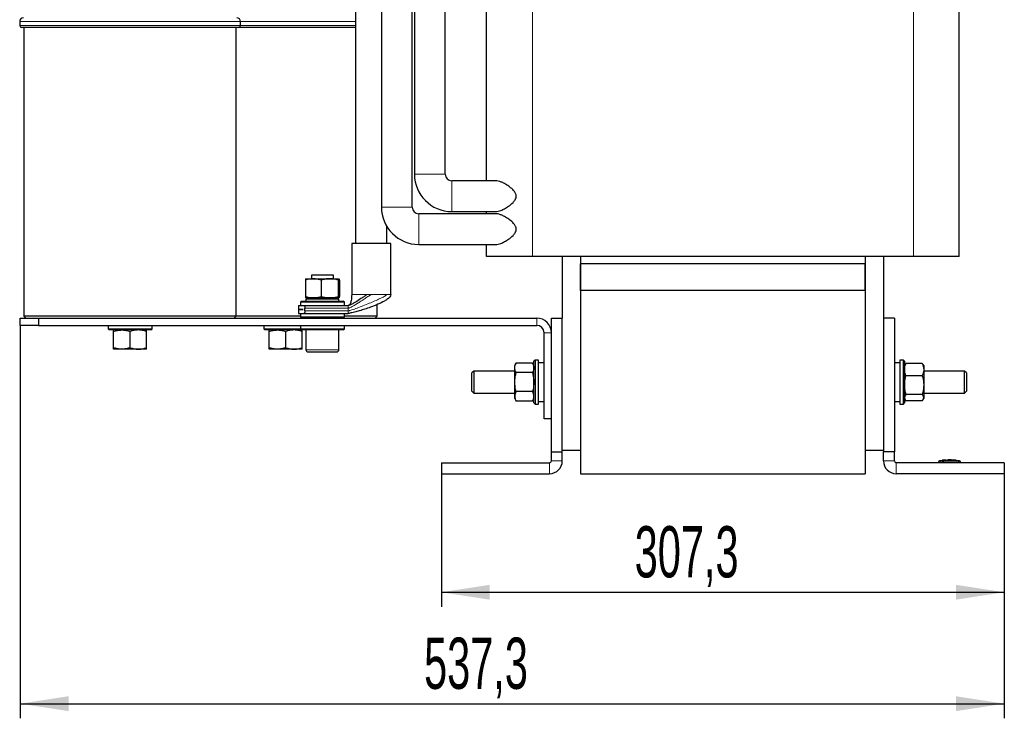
# Model space of a CAD drawing. Header units: millimetres. Extents: x 5 to 418, y 2 to 292.
# Tile 38 of 40: x 197 to 264, y 159 to 207. Entities that reach past the tile are written whole.
import ezdxf

# ---------------------------------------------------------------- set-up
doc = ezdxf.new("R2010")
doc.units = ezdxf.units.MM
doc.layers.add('SLD-0', color=7, linetype='Continuous')
doc.styles.add('SLDTEXTSTYLE0', font='TXT', dxfattribs={"width": 0.605})
doc.dimstyles.new('SLDDIMSTYLE0', dxfattribs={"dimtxt": 3.5, "dimasz": 3.302, "dimexe": 0, "dimexo": 0.0625, "dimgap": 0.875, "dimtad": 1, "dimlfac": 8, "dimrnd": 1e-09, "dimzin": 12, "dimdsep": 46, "dimtxsty": 'SLDTEXTSTYLE0', "dimsah": 1, "dimcen": 0.09, "dimadec": 0, "dimazin": 3, "dimtfac": 1, "dimtofl": 0, "dimtmove": 0, "dimatfit": 3, "dimfxl": 1, "dimfrac": 2, "dimtolj": 1, "dimtzin": 12, "dimarcsym": 0})

# ---------------------------------------------------------------- blocks, each defined once
blk = doc.blocks.new('_D_3')
at = {"layer": 'SLD-0', "color": 7}
for p, q in [((225.917, 175.58), (225.917, 166.483)), ((264.33, 175.58), (264.33, 166.483)), ((225.917, 167.483), (264.33, 167.483))]:
    blk.add_line(p, q, dxfattribs=at)
for points in [[(225.917, 167.483), (229.219, 166.975), (229.219, 167.991)], [(264.33, 167.483), (261.028, 167.991), (261.028, 166.975)]]:
    blk.add_solid(points, dxfattribs=at)
at = {"layer": 'SLD-0', "color": 7, "insert": (239.108, 171.995), "char_height": 3.5, "attachment_point": 1, "style": 'SLDTEXTSTYLE0'}
blk.add_mtext('307,3', dxfattribs=at)
blk = doc.blocks.new('_D_4')
at = {"layer": 'SLD-0', "color": 7}
for p, q in [((197.167, 185.705), (197.167, 158.874)), ((264.33, 175.58), (264.33, 158.874)), ((197.167, 159.874), (264.33, 159.874))]:
    blk.add_line(p, q, dxfattribs=at)
for points in [[(197.167, 159.874), (200.469, 159.366), (200.469, 160.382)], [(264.33, 159.874), (261.028, 160.382), (261.028, 159.366)]]:
    blk.add_solid(points, dxfattribs=at)
at = {"layer": 'SLD-0', "color": 7, "insert": (224.733, 164.386), "char_height": 3.5, "attachment_point": 1, "style": 'SLDTEXTSTYLE0'}
blk.add_mtext('537,3', dxfattribs=at)

msp = doc.modelspace()

# ---------------------------------------------------------------- linework, layer by layer
at = {"color": 7, "linetype": 'Continuous', "lineweight": 25}
for p, q in [((221.8236, 238.5296), (221.8236, 193.7796)), ((223.9236, 193.7796), (223.9236, 238.5296)), ((224.0736, 238.5296), (224.0736, 196.0296)), ((226.1736, 196.0296), (226.1736, 238.5296)), ((220.0611, 231.8985), (220.0611, 191.3046)), ((228.9986, 195.5796), (228.9986, 227.9046)), ((261.2486, 190.4046), (261.2486, 227.9046)), ((197.1361, 206.4546), (197.1361, 206.1796)), ((212.1986, 206.1796), (212.1986, 206.4546)), ((212.0736, 206.0546), (197.2611, 206.0546)), ((197.4174, 206.0546), (197.4174, 186.3296)), ((211.9174, 186.3296), (211.9174, 206.0546)), ((220.0611, 206.0546), (212.0736, 206.0546)), ((229.6321, 195.5796), (226.6236, 195.5796)), ((229.6321, 193.3296), (224.3736, 193.3296)), ((226.6236, 193.4796), (229.6245, 193.4796)), ((228.9986, 193.3296), (228.9986, 193.4796)), ((222.1861, 191.3046), (222.1861, 192.4691)), ((219.7924, 191.3046), (219.7924, 187.8046)), ((222.4549, 191.3046), (219.7924, 191.3046)), ((222.4549, 187.8046), (222.4549, 191.3046)), ((224.3736, 191.2296), (229.6245, 191.2296)), ((228.9986, 190.4046), (228.9986, 191.2296)), ((232.1236, 190.4046), (228.9986, 190.4046)), ((258.1236, 190.4046), (232.1236, 190.4046)), ((234.1674, 190.4046), (234.1674, 186.2046)), ((235.4174, 190.4046), (235.4174, 177.1546)), ((235.4174, 190.4046), (235.4174, 189.9046)), ((254.8299, 190.4046), (254.8299, 177.1546)), ((254.8299, 190.4046), (254.8299, 189.9046)), ((256.0799, 190.4046), (256.0799, 186.2046)), ((261.2486, 190.4046), (258.1236, 190.4046)), ((235.4174, 188.0796), (235.4174, 189.9046)), ((254.8299, 189.9046), (235.4174, 189.9046)), ((254.8299, 188.0796), (254.8299, 189.9046)), ((216.6691, 188.8921), (217.1771, 188.8921)), ((217.0424, 189.1421), (217.0424, 188.8921)), ((218.5424, 189.1421), (217.0424, 189.1421)), ((217.1771, 188.8921), (218.3003, 188.8921)), ((218.3003, 188.8921), (218.9157, 188.8921)), ((218.5424, 188.8921), (218.5424, 189.1421)), ((216.6333, 188.7916), (216.6333, 187.6801)), ((217.7208, 188.7916), (217.7208, 187.6801)), ((218.8799, 188.7916), (218.8799, 187.6801)), ((218.9514, 188.7916), (218.9514, 187.6801)), ((216.9799, 187.5796), (216.6674, 187.5046)), ((216.6674, 187.5046), (216.6674, 187.3671)), ((218.9174, 187.5046), (216.6674, 187.5046)), ((217.1771, 187.5796), (216.6691, 187.5796)), ((218.3003, 187.5796), (217.1771, 187.5796)), ((218.9157, 187.5796), (218.3003, 187.5796)), ((218.9174, 187.5046), (218.6049, 187.5796)), ((218.9174, 187.3671), (218.9174, 187.5046)), ((254.8299, 188.0796), (235.4174, 188.0796)), ((235.4174, 188.0796), (235.4174, 175.5796)), ((254.8299, 188.0796), (254.8299, 175.5796)), ((216.1674, 187.0546), (216.1674, 186.7865)), ((216.1674, 187.0546), (216.5251, 187.0546)), ((216.3705, 187.3671), (216.2924, 187.289)), ((216.2924, 187.289), (216.2924, 187.0546)), ((219.2924, 187.289), (216.2924, 187.289)), ((216.3705, 187.3671), (219.2142, 187.3671)), ((216.5251, 187.0546), (219.5424, 187.0546)), ((216.6058, 186.6963), (216.6058, 186.8754)), ((219.2924, 187.289), (219.2142, 187.3671)), ((219.2924, 187.0546), (219.2924, 187.289)), ((221.5424, 186.3296), (221.5424, 187.1213)), ((197.1674, 185.7046), (197.1674, 186.2046)), ((197.1674, 186.2046), (198.4174, 186.2046)), ((197.4174, 186.3296), (197.5424, 186.2046)), ((211.9174, 186.3296), (197.4174, 186.3296)), ((198.4174, 186.2046), (198.4174, 185.7046)), ((198.4174, 186.2046), (232.4174, 186.2046)), ((211.7924, 186.2046), (211.9174, 186.3296)), ((216.2924, 186.3296), (211.9174, 186.3296)), ((216.1674, 186.7865), (216.4882, 186.7865)), ((216.1674, 186.7852), (216.1674, 186.5171)), ((216.4882, 186.7852), (216.1674, 186.7852)), ((216.1674, 186.5171), (216.5251, 186.5171)), ((216.2924, 186.5171), (216.2924, 186.2827)), ((216.2924, 186.2827), (216.3705, 186.2046)), ((216.2924, 186.2827), (218.749, 186.2827)), ((216.4882, 186.7865), (216.4882, 186.7852)), ((216.5251, 186.5171), (219.5424, 186.5171)), ((218.749, 186.2827), (219.2924, 186.2827)), ((219.2142, 186.2046), (219.2924, 186.2827)), ((219.2924, 186.2827), (219.2924, 186.5171)), ((221.5424, 186.3296), (219.2924, 186.3296)), ((221.4174, 186.2046), (221.5424, 186.3296)), ((233.4174, 186.2046), (234.1674, 186.2046)), ((233.4174, 177.0796), (233.4174, 186.2046)), ((234.1674, 177.0796), (234.1674, 186.2046)), ((256.0799, 186.2046), (256.0799, 177.0796)), ((256.8299, 186.2046), (256.0799, 186.2046)), ((256.8299, 186.2046), (256.8299, 177.0796)), ((198.4174, 185.7046), (197.1674, 185.7046)), ((198.4174, 185.7046), (232.4174, 185.7046)), ((203.1674, 185.7046), (203.1674, 185.4702)), ((203.1674, 185.4702), (203.2455, 185.3921)), ((203.1674, 185.4702), (206.1674, 185.4702)), ((206.0892, 185.3921), (206.1674, 185.4702)), ((206.1674, 185.4702), (206.1674, 185.7046)), ((213.7924, 185.7046), (213.7924, 185.4702)), ((213.7924, 185.4702), (213.8705, 185.3921)), ((213.7924, 185.4702), (215.2924, 185.4702)), ((215.2924, 185.4702), (216.2924, 185.4702)), ((216.2924, 185.7046), (216.2924, 185.4702)), ((216.2924, 185.4702), (216.3705, 185.3921)), ((216.2924, 185.4702), (219.2924, 185.4702)), ((219.2142, 185.3921), (219.2924, 185.4702)), ((219.2924, 185.4702), (219.2924, 185.7046)), ((206.0892, 185.3921), (203.2455, 185.3921)), ((203.5424, 184.1801), (203.5424, 185.2916)), ((204.6674, 184.1801), (204.6674, 185.2916)), ((205.7924, 184.1801), (205.7924, 185.2916)), ((215.2924, 185.3921), (213.8705, 185.3921)), ((214.1674, 184.1801), (214.1674, 185.2916)), ((216.3705, 185.3921), (215.2924, 185.3921)), ((215.2924, 184.1801), (215.2924, 185.2916)), ((219.2142, 185.3921), (216.3705, 185.3921)), ((216.4174, 184.1801), (216.4174, 185.2916)), ((216.6674, 185.3921), (216.6674, 184.0421)), ((218.9174, 184.0421), (218.9174, 185.3921)), ((232.9174, 179.3296), (232.9174, 185.2046)), ((204.1049, 184.0796), (203.5424, 184.0796)), ((205.2299, 184.0796), (204.1049, 184.0796)), ((205.7924, 184.0796), (205.2299, 184.0796)), ((214.7299, 184.0796), (214.1674, 184.0796)), ((215.8549, 184.0796), (214.7299, 184.0796)), ((216.4174, 184.0796), (215.8549, 184.0796)), ((231.0178, 183.1286), (230.9174, 182.9546)), ((230.9174, 182.8039), (230.9174, 182.9546)), ((230.9174, 181.8296), (230.9174, 182.8039)), ((232.1294, 183.1286), (231.0178, 183.1286)), ((232.2299, 182.9546), (232.1294, 183.1286)), ((232.308, 183.3296), (232.2299, 183.2515)), ((232.2299, 180.4077), (232.2299, 183.2515)), ((232.5424, 183.3296), (232.308, 183.3296)), ((232.308, 183.3296), (232.308, 180.3296)), ((232.5424, 180.3296), (232.5424, 183.3296)), ((232.9174, 183.1421), (232.5424, 183.1421)), ((257.2049, 183.1421), (256.8299, 183.1421)), ((257.4392, 183.3296), (257.2049, 183.3296)), ((257.2049, 183.3296), (257.2049, 180.3296)), ((257.5174, 183.2515), (257.4392, 183.3296)), ((257.4392, 180.3296), (257.4392, 183.3296)), ((257.5174, 183.2515), (257.5174, 180.4077)), ((257.5584, 183.0257), (257.5174, 182.9546)), ((257.5605, 183.0246), (257.6178, 183.1077)), ((258.7294, 183.1077), (257.6178, 183.1077)), ((258.7294, 183.1077), (258.7859, 183.0246)), ((258.8299, 182.9546), (258.7886, 183.0261)), ((258.8299, 182.9546), (258.8299, 182.6877)), ((228.1236, 182.5796), (227.9986, 182.4546)), ((227.9986, 181.2046), (227.9986, 182.4546)), ((230.9174, 182.5796), (228.1236, 182.5796)), ((228.1236, 182.5796), (228.1236, 181.0796)), ((232.1294, 182.4791), (231.0178, 182.4791)), ((258.7294, 182.2677), (257.6178, 182.2677)), ((258.8299, 182.6877), (258.8299, 181.6286)), ((261.6236, 182.5796), (258.8299, 182.5796)), ((261.7486, 182.4546), (261.6236, 182.5796)), ((261.6236, 181.0796), (261.6236, 182.5796)), ((261.7486, 182.4546), (261.7486, 181.2046)), ((230.9174, 180.8553), (230.9174, 181.8296)), ((258.8299, 181.6286), (258.8299, 180.7705)), ((227.9986, 181.2046), (228.1236, 181.0796)), ((228.1236, 181.0796), (230.9174, 181.0796)), ((230.9174, 180.7046), (230.9174, 180.8553)), ((232.1294, 181.1801), (231.0178, 181.1801)), ((258.7294, 180.9895), (257.6178, 180.9895)), ((258.8299, 181.0796), (261.6236, 181.0796)), ((258.8299, 180.7705), (258.8299, 180.7046)), ((261.6236, 181.0796), (261.7486, 181.2046)), ((230.9174, 180.7046), (231.0178, 180.5306)), ((232.1294, 180.5306), (231.0178, 180.5306)), ((232.1294, 180.5306), (232.2299, 180.7046)), ((232.2299, 180.4077), (232.308, 180.3296)), ((232.308, 180.3296), (232.5424, 180.3296)), ((232.5424, 180.5171), (232.9174, 180.5171)), ((256.8299, 180.5171), (257.2049, 180.5171)), ((257.2049, 180.3296), (257.4392, 180.3296)), ((257.4392, 180.3296), (257.5174, 180.4077)), ((257.5174, 180.7046), (257.5584, 180.6334)), ((257.5605, 180.6346), (257.6178, 180.5515)), ((258.7294, 180.5515), (257.6178, 180.5515)), ((258.7886, 180.6331), (258.8299, 180.7046)), ((233.4174, 179.3296), (232.9174, 179.3296)), ((233.4174, 176.4546), (233.4174, 177.0796)), ((233.4174, 177.0796), (234.1674, 177.0796)), ((235.4174, 177.1546), (234.1674, 177.1546)), ((234.1674, 176.4546), (234.1674, 177.0796)), ((256.0799, 177.1546), (254.8299, 177.1546)), ((256.8299, 177.0796), (256.0799, 177.0796)), ((256.0799, 176.4546), (256.0799, 177.0796)), ((256.8299, 176.4546), (256.8299, 177.0796)), ((225.9174, 176.3296), (225.9174, 175.5796)), ((225.9174, 176.3296), (233.2924, 176.3296)), ((264.3299, 176.3296), (256.9549, 176.3296)), ((259.8299, 176.3296), (259.8299, 176.3686)), ((260.0953, 176.4793), (259.8976, 176.4639)), ((260.3211, 176.5043), (260.0891, 176.4903)), ((260.3616, 176.4847), (260.095, 176.4737)), ((260.095, 176.4817), (260.3616, 176.4847)), ((260.095, 176.4817), (260.095, 176.4792)), ((260.095, 176.4652), (260.095, 176.4627)), ((260.3619, 176.5017), (260.1247, 176.4905)), ((260.4621, 176.5012), (261.001, 176.4937)), ((260.5493, 176.4876), (261.0466, 176.4829)), ((261.0466, 176.4747), (260.5493, 176.4876)), ((260.6618, 176.5179), (260.6618, 176.5165)), ((261.0466, 176.4804), (260.7003, 176.4836)), ((261.0526, 176.4923), (260.8208, 176.5054)), ((261.2621, 176.4639), (261.0463, 176.4807)), ((261.0466, 176.4829), (261.0466, 176.4804)), ((261.0466, 176.4656), (261.0466, 176.4631)), ((261.3299, 176.3296), (261.3299, 176.3686)), ((264.3299, 176.3296), (264.3299, 175.5796)), ((225.9174, 175.5796), (233.2924, 175.5796)), ((235.4174, 175.5796), (254.8299, 175.5796)), ((264.3299, 175.5796), (256.9549, 175.5796))]:
    msp.add_line(p, q, dxfattribs=at)
at = {"color": 7, "linetype": 'Continuous', "lineweight": 18}
for p, q in [((232.1236, 190.4046), (232.1236, 227.9046)), ((258.1236, 190.4046), (258.1236, 227.9046)), ((212.1986, 206.4546), (197.1361, 206.4546)), ((220.0611, 206.4546), (212.1986, 206.4546)), ((212.1986, 206.1796), (197.1361, 206.1796)), ((220.0611, 206.1796), (212.1986, 206.1796)), ((224.0736, 196.0296), (226.1736, 196.0296)), ((226.6236, 193.4796), (226.6236, 195.5796)), ((221.8236, 193.7796), (223.9236, 193.7796)), ((224.3736, 191.2296), (224.3736, 193.3296)), ((220.8349, 187.8046), (221.1236, 187.8046)), ((216.6058, 186.8754), (219.5424, 186.8754)), ((219.5424, 186.6963), (219.5424, 186.8754)), ((219.5424, 186.6963), (216.6058, 186.6963)), ((232.4174, 185.7046), (232.4174, 186.2046)), ((232.9174, 185.2046), (233.4174, 185.2046)), ((216.6674, 184.0421), (218.9174, 184.0421)), ((233.2924, 175.5796), (233.2924, 176.3296)), ((233.4174, 176.4546), (234.1674, 176.4546)), ((256.0799, 176.4546), (256.8299, 176.4546)), ((256.9549, 176.3296), (256.9549, 175.5796)), ((259.9538, 176.4561), (259.9549, 176.3686)), ((259.9549, 176.3296), (259.9549, 176.3686)), ((261.2059, 176.4561), (261.2049, 176.3686)), ((261.2049, 176.3296), (261.2049, 176.3686)), ((261.2439, 176.4561), (261.254, 176.465))]:
    msp.add_line(p, q, dxfattribs=at)
at = {"color": 7, "linetype": 'Continuous', "lineweight": 25}
for centre, radius, start, end in [((197.3861, 206.4546), 0.25, 90, 180), ((211.9486, 206.4546), 0.25, 0, 90), ((197.2611, 206.1796), 0.125, 180, 270), ((212.0736, 206.1796), 0.125, 270, 0), ((226.6236, 196.0296), 2.55, 180, 270), ((226.6236, 196.0296), 0.45, 180, 270), ((224.3736, 193.7796), 2.55, 180, 270), ((224.3736, 193.7796), 0.45, 180, 270), ((232.4174, 185.2046), 1, 0, 90), ((232.4174, 185.2046), 0.5, 0, 90), ((216.8174, 184.0421), 0.15, 180, 270), ((218.7674, 184.0421), 0.15, 270, 360), ((233.2924, 176.4546), 0.875, 270, 0), ((233.2924, 176.4546), 0.125, 270, 0), ((256.9549, 176.4546), 0.875, 180, 270), ((256.9549, 176.4546), 0.125, 180, 270), ((259.9174, 176.3782), 0.0875, 97.642337, 180), ((261.2424, 176.3782), 0.0875, 360, 82.373112)]:
    msp.add_arc(centre, radius, start, end, dxfattribs=at)
at = {"color": 7, "linetype": 'Continuous', "lineweight": 18}
for centre, start, end in [((259.9174, 176.3686), 90.989679, 179.997938), ((261.2424, 176.3686), 0.002064, 89.009565)]:
    msp.add_arc(centre, 0.0875, start, end, dxfattribs=at)
at = {"color": 7, "linetype": 'Continuous', "lineweight": 25}
for points, knots in [([(229.6245, 193.481), (229.6768, 193.4843), (229.7854, 193.4911), (229.9885, 193.5564), (230.2279, 193.6671), (230.5129, 193.8445), (230.7625, 194.0428), (230.9359, 194.2479), (231.0126, 194.4044), (231.0306, 194.5478), (230.9979, 194.6978), (230.8749, 194.903), (230.6485, 195.1125), (230.3693, 195.3102), (230.1136, 195.4496), (229.8913, 195.5348), (229.7307, 195.5841), (229.6542, 195.571), (229.6321, 195.5672)], [0, 0, 0, 0, 0.0580932, 0.1205258, 0.2029312, 0.2853999, 0.3854336, 0.437006, 0.4751877, 0.5046449, 0.5341124, 0.5788151, 0.6693429, 0.7546046, 0.8398713, 0.9064733, 0.972991, 1, 1, 1, 1]), ([(229.6245, 191.231), (229.6768, 191.2343), (229.7854, 191.2411), (229.9885, 191.3064), (230.2279, 191.4171), (230.5129, 191.5945), (230.7625, 191.7928), (230.9359, 191.9979), (231.0126, 192.1544), (231.0306, 192.2978), (230.9979, 192.4478), (230.8749, 192.653), (230.6485, 192.8625), (230.3693, 193.0602), (230.1136, 193.1996), (229.8913, 193.2848), (229.7307, 193.3341), (229.6542, 193.321), (229.6321, 193.3172)], [0, 0, 0, 0, 0.0580932, 0.1205258, 0.2029312, 0.2853999, 0.3854336, 0.437006, 0.4751877, 0.5046449, 0.5341124, 0.5788151, 0.6693429, 0.7546046, 0.8398713, 0.9064733, 0.972991, 1, 1, 1, 1]), ([(217.1771, 188.8921), (217.0333, 188.8797), (216.8492, 188.8638), (216.6721, 188.8046), (216.6333, 188.7916)], [0, 0, 0, 0, 0.7810476, 1, 1, 1, 1]), ([(216.6691, 188.8921), (216.6682, 188.892), (216.6618, 188.8911), (216.6497, 188.8691), (216.6388, 188.8176), (216.6333, 188.7916)], [0, 0, 0, 0, 0.07009, 0.5307844, 1, 1, 1, 1]), ([(217.7208, 188.7916), (217.5842, 188.8324), (217.4049, 188.886), (217.2209, 188.8909), (217.1771, 188.8921)], [0, 0, 0, 0, 0.76189818, 1, 1, 1, 1]), ([(218.3003, 188.8921), (218.2866, 188.892), (218.1826, 188.8911), (217.9864, 188.8691), (217.8099, 188.8176), (217.7208, 188.7916)], [0, 0, 0, 0, 0.07009, 0.5307844, 1, 1, 1, 1]), ([(218.8799, 188.7916), (218.7858, 188.8197), (218.5958, 188.8764), (218.3994, 188.8868), (218.3003, 188.8921)], [0, 0, 0, 0, 0.495458, 1, 1, 1, 1]), ([(218.8799, 188.7916), (218.8857, 188.8197), (218.8974, 188.8764), (218.9095, 188.8868), (218.9157, 188.8921)], [0, 0, 0, 0, 0.495458, 1, 1, 1, 1]), ([(218.9157, 188.8921), (218.9165, 188.892), (218.9229, 188.8911), (218.935, 188.8691), (218.9459, 188.8176), (218.9514, 188.7916)], [0, 0, 0, 0, 0.07009, 0.5307844, 1, 1, 1, 1]), ([(216.6333, 187.6801), (216.6721, 187.6671), (216.8492, 187.6079), (217.0333, 187.592), (217.1771, 187.5796)], [0, 0, 0, 0, 0.2189524, 1, 1, 1, 1]), ([(216.6333, 187.6801), (216.6391, 187.652), (216.6508, 187.5953), (216.663, 187.5849), (216.6691, 187.5796)], [0, 0, 0, 0, 0.495458, 1, 1, 1, 1]), ([(217.1771, 187.5796), (217.2209, 187.5808), (217.4049, 187.5857), (217.5842, 187.6393), (217.7208, 187.6801)], [0, 0, 0, 0, 0.2381018, 1, 1, 1, 1]), ([(217.7208, 187.6801), (217.8149, 187.652), (218.0049, 187.5953), (218.2013, 187.5849), (218.3003, 187.5796)], [0, 0, 0, 0, 0.495458, 1, 1, 1, 1]), ([(218.3003, 187.5796), (218.3141, 187.5797), (218.4181, 187.5806), (218.6142, 187.6026), (218.7908, 187.6541), (218.8799, 187.6801)], [0, 0, 0, 0, 0.07009, 0.5307844, 1, 1, 1, 1]), ([(218.9157, 187.5796), (218.9148, 187.5797), (218.9084, 187.5806), (218.8963, 187.6026), (218.8854, 187.6541), (218.8799, 187.6801)], [0, 0, 0, 0, 0.07009, 0.5307844, 1, 1, 1, 1]), ([(218.9514, 187.6801), (218.9456, 187.652), (218.9339, 187.5953), (218.9218, 187.5849), (218.9157, 187.5796)], [0, 0, 0, 0, 0.495458, 1, 1, 1, 1]), ([(219.7931, 187.8046), (219.7857, 187.6706), (219.7738, 187.4551), (219.7105, 187.2113), (219.64, 187.0978), (219.5929, 187.0653), (219.5646, 187.0559), (219.5498, 187.055), (219.5424, 187.0546)], [0, 0, 0, 0, 0.4802544, 0.7720596, 0.8940488, 0.9472592, 0.9732659, 1, 1, 1, 1]), ([(220.8349, 187.8046), (220.7723, 187.7627), (220.6321, 187.6688), (220.3696, 187.4922), (220.1156, 187.3276), (219.8814, 187.19), (219.736, 187.114), (219.6346, 187.0724), (219.5744, 187.0567), (219.5523, 187.0553), (219.5424, 187.0546)], [0, 0, 0, 0, 0.1420047, 0.3177937, 0.6199601, 0.7604664, 0.8793645, 0.9580731, 0.9812319, 1, 1, 1, 1]), ([(222.4549, 187.8046), (222.4425, 187.7549), (222.4159, 187.6477), (222.2498, 187.4996), (221.9811, 187.3246), (221.5827, 187.136), (221.1258, 186.9598), (220.6962, 186.8155), (220.3318, 186.7048), (220.0383, 186.6242), (219.8225, 186.5699), (219.6873, 186.5402), (219.5988, 186.5218), (219.5557, 186.5182), (219.5424, 186.5171)], [0, 0, 0, 0, 0.0669464, 0.1443759, 0.2338135, 0.3858271, 0.5484181, 0.6680295, 0.7788959, 0.874366, 0.9256774, 0.9654155, 0.9893026, 1, 1, 1, 1]), ([(216.5251, 187.0546), (216.5344, 187.0523), (216.5531, 187.0477), (216.5789, 187.012), (216.5976, 186.9604), (216.6052, 186.9111), (216.6057, 186.883), (216.6058, 186.8754)], [0, 0, 0, 0, 0.2404153, 0.4810817, 0.7126411, 0.9230503, 1, 1, 1, 1]), ([(216.6058, 186.6963), (216.605, 186.6775), (216.6033, 186.6401), (216.5908, 186.5897), (216.5723, 186.5492), (216.5493, 186.5222), (216.533, 186.5188), (216.5251, 186.5171)], [0, 0, 0, 0, 0.1905141, 0.380727, 0.5790142, 0.7955756, 1, 1, 1, 1]), ([(219.5642, 186.5187), (219.5642, 186.5187), (219.5656, 186.5188), (219.5725, 186.5197), (219.5791, 186.5206)], [0, 0, 0, 0, 0.0481898, 1, 1, 1, 1]), ([(203.5424, 185.2916), (203.6337, 185.3197), (203.8181, 185.3764), (204.0087, 185.3868), (204.1049, 185.3921)], [0, 0, 0, 0, 0.495458, 1, 1, 1, 1]), ([(203.5424, 185.2916), (203.5424, 185.3046), (203.5424, 185.3638), (203.5424, 185.3797), (203.5424, 185.3921)], [0, 0, 0, 0, 0.2189524, 1, 1, 1, 1]), ([(204.1049, 185.3921), (204.1182, 185.392), (204.2192, 185.3911), (204.4095, 185.3691), (204.5809, 185.3176), (204.6674, 185.2916)], [0, 0, 0, 0, 0.07009, 0.5307844, 1, 1, 1, 1]), ([(205.2299, 185.3921), (205.2165, 185.392), (205.1156, 185.3911), (204.9252, 185.3691), (204.7538, 185.3176), (204.6674, 185.2916)], [0, 0, 0, 0, 0.07009003, 0.53078443, 1, 1, 1, 1]), ([(205.7924, 185.2916), (205.701, 185.3197), (205.5166, 185.3764), (205.326, 185.3868), (205.2299, 185.3921)], [0, 0, 0, 0, 0.495458, 1, 1, 1, 1]), ([(205.7924, 185.2916), (205.7924, 185.3046), (205.7924, 185.3638), (205.7924, 185.3797), (205.7924, 185.3921)], [0, 0, 0, 0, 0.21895241, 1, 1, 1, 1]), ([(214.1674, 185.2916), (214.2587, 185.3197), (214.4431, 185.3764), (214.6337, 185.3868), (214.7299, 185.3921)], [0, 0, 0, 0, 0.495458, 1, 1, 1, 1]), ([(214.1674, 185.2916), (214.1674, 185.3046), (214.1674, 185.3638), (214.1674, 185.3797), (214.1674, 185.3921)], [0, 0, 0, 0, 0.2189524, 1, 1, 1, 1]), ([(214.7299, 185.3921), (214.7432, 185.392), (214.8442, 185.3911), (215.0345, 185.3691), (215.2059, 185.3176), (215.2924, 185.2916)], [0, 0, 0, 0, 0.07009, 0.5307844, 1, 1, 1, 1]), ([(215.8549, 185.3921), (215.8415, 185.392), (215.7406, 185.3911), (215.5502, 185.3691), (215.3788, 185.3176), (215.2924, 185.2916)], [0, 0, 0, 0, 0.07009, 0.5307844, 1, 1, 1, 1]), ([(216.4174, 185.2916), (216.326, 185.3197), (216.1416, 185.3764), (215.951, 185.3868), (215.8549, 185.3921)], [0, 0, 0, 0, 0.495458, 1, 1, 1, 1]), ([(216.4174, 185.2916), (216.4174, 185.3046), (216.4174, 185.3638), (216.4174, 185.3797), (216.4174, 185.3921)], [0, 0, 0, 0, 0.21895241, 1, 1, 1, 1]), ([(204.1049, 184.0796), (204.0915, 184.0797), (203.9906, 184.0806), (203.8002, 184.1026), (203.6288, 184.1541), (203.5424, 184.1801)], [0, 0, 0, 0, 0.07009, 0.5307844, 1, 1, 1, 1]), ([(203.5424, 184.0796), (203.5424, 184.092), (203.5424, 184.1079), (203.5424, 184.1671), (203.5424, 184.1801)], [0, 0, 0, 0, 0.7810476, 1, 1, 1, 1]), ([(204.6674, 184.1801), (204.576, 184.152), (204.3916, 184.0953), (204.201, 184.0849), (204.1049, 184.0796)], [0, 0, 0, 0, 0.495458, 1, 1, 1, 1]), ([(204.6674, 184.1801), (204.7587, 184.152), (204.9431, 184.0953), (205.1337, 184.0849), (205.2299, 184.0796)], [0, 0, 0, 0, 0.495458, 1, 1, 1, 1]), ([(205.2299, 184.0796), (205.2432, 184.0797), (205.3442, 184.0806), (205.5345, 184.1026), (205.7059, 184.1541), (205.7924, 184.1801)], [0, 0, 0, 0, 0.07009, 0.5307844, 1, 1, 1, 1]), ([(205.7924, 184.0796), (205.7924, 184.092), (205.7924, 184.1079), (205.7924, 184.1671), (205.7924, 184.1801)], [0, 0, 0, 0, 0.7810476, 1, 1, 1, 1]), ([(214.7299, 184.0796), (214.7165, 184.0797), (214.6156, 184.0806), (214.4252, 184.1026), (214.2538, 184.1541), (214.1674, 184.1801)], [0, 0, 0, 0, 0.07009, 0.5307844, 1, 1, 1, 1]), ([(214.1674, 184.0796), (214.1674, 184.092), (214.1674, 184.1079), (214.1674, 184.1671), (214.1674, 184.1801)], [0, 0, 0, 0, 0.7810476, 1, 1, 1, 1]), ([(215.2924, 184.1801), (215.201, 184.152), (215.0166, 184.0953), (214.826, 184.0849), (214.7299, 184.0796)], [0, 0, 0, 0, 0.495458, 1, 1, 1, 1]), ([(215.2924, 184.1801), (215.3837, 184.152), (215.5681, 184.0953), (215.7587, 184.0849), (215.8549, 184.0796)], [0, 0, 0, 0, 0.495458, 1, 1, 1, 1]), ([(215.8549, 184.0796), (215.8682, 184.0797), (215.9692, 184.0806), (216.1595, 184.1026), (216.3309, 184.1541), (216.4174, 184.1801)], [0, 0, 0, 0, 0.07009, 0.5307844, 1, 1, 1, 1]), ([(216.4174, 184.0796), (216.4174, 184.092), (216.4174, 184.1079), (216.4174, 184.1671), (216.4174, 184.1801)], [0, 0, 0, 0, 0.7810476, 1, 1, 1, 1]), ([(216.8174, 183.8921), (216.8304, 183.8921), (216.8504, 183.8921), (216.972, 183.8921), (217.0978, 183.8921), (217.254, 183.8921), (217.481, 183.8921), (217.7924, 183.8921), (218.1037, 183.8921), (218.3307, 183.8921), (218.4869, 183.8921), (218.6127, 183.8921), (218.7343, 183.8921), (218.7543, 183.8921), (218.7674, 183.8921)], [0, 0, 0, 0, 0.1197284, 0.1841803, 0.25, 0.3158197, 0.3802716, 0.5, 0.6197284, 0.6841803, 0.75, 0.8158197, 0.8802716, 1, 1, 1, 1]), ([(230.9174, 182.8039), (230.9175, 182.8116), (230.9184, 182.8699), (230.9403, 182.9798), (230.9919, 183.0787), (231.0178, 183.1286)], [0, 0, 0, 0, 0.07009003, 0.53078443, 1, 1, 1, 1]), ([(231.0178, 182.4791), (230.9898, 182.5319), (230.9331, 182.6383), (230.9226, 182.7484), (230.9174, 182.8039)], [0, 0, 0, 0, 0.495458, 1, 1, 1, 1]), ([(232.1294, 183.1286), (232.1575, 183.0759), (232.2142, 182.9694), (232.2246, 182.8594), (232.2299, 182.8039)], [0, 0, 0, 0, 0.495458, 1, 1, 1, 1]), ([(232.2299, 182.8039), (232.2297, 182.7962), (232.2288, 182.7379), (232.2069, 182.628), (232.1554, 182.529), (232.1294, 182.4791)], [0, 0, 0, 0, 0.07009, 0.5307844, 1, 1, 1, 1]), ([(257.5174, 182.6877), (257.5175, 182.6977), (257.5184, 182.7731), (257.5403, 182.9152), (257.5919, 183.0432), (257.6178, 183.1077)], [0, 0, 0, 0, 0.07009, 0.5307844, 1, 1, 1, 1]), ([(258.7294, 183.1077), (258.7575, 183.0395), (258.8142, 182.9018), (258.8246, 182.7595), (258.8299, 182.6877)], [0, 0, 0, 0, 0.495458, 1, 1, 1, 1]), ([(230.9174, 181.8296), (230.9185, 181.8819), (230.9234, 182.1017), (230.977, 182.3159), (231.0178, 182.4791)], [0, 0, 0, 0, 0.2381018, 1, 1, 1, 1]), ([(232.1294, 182.4791), (232.1702, 182.3159), (232.2238, 182.1017), (232.2287, 181.8819), (232.2299, 181.8296)], [0, 0, 0, 0, 0.7618982, 1, 1, 1, 1]), ([(257.6178, 182.2677), (257.5898, 182.3359), (257.5331, 182.4736), (257.5226, 182.6159), (257.5174, 182.6877)], [0, 0, 0, 0, 0.495458, 1, 1, 1, 1]), ([(257.5174, 181.6286), (257.5185, 181.6801), (257.5234, 181.8964), (257.577, 182.1071), (257.6178, 182.2677)], [0, 0, 0, 0, 0.2381018, 1, 1, 1, 1]), ([(258.8299, 182.6877), (258.8297, 182.6778), (258.8288, 182.6024), (258.8069, 182.4602), (258.7554, 182.3322), (258.7294, 182.2677)], [0, 0, 0, 0, 0.07009, 0.5307844, 1, 1, 1, 1]), ([(258.7294, 182.2677), (258.7702, 182.1071), (258.8238, 181.8964), (258.8287, 181.6801), (258.8299, 181.6286)], [0, 0, 0, 0, 0.7618982, 1, 1, 1, 1]), ([(231.0178, 181.1801), (231.0049, 181.2264), (230.9457, 181.4379), (230.9298, 181.6578), (230.9174, 181.8296)], [0, 0, 0, 0, 0.21895241, 1, 1, 1, 1]), ([(232.2299, 181.8296), (232.2174, 181.6578), (232.2016, 181.4379), (232.1423, 181.2264), (232.1294, 181.1801)], [0, 0, 0, 0, 0.7810476, 1, 1, 1, 1]), ([(257.6178, 180.9895), (257.6049, 181.0351), (257.5457, 181.2432), (257.5298, 181.4596), (257.5174, 181.6286)], [0, 0, 0, 0, 0.2189524, 1, 1, 1, 1]), ([(258.8299, 181.6286), (258.8174, 181.4596), (258.8016, 181.2432), (258.7423, 181.0351), (258.7294, 180.9895)], [0, 0, 0, 0, 0.7810476, 1, 1, 1, 1]), ([(231.0178, 181.1801), (230.9898, 181.1273), (230.9331, 181.0209), (230.9226, 180.9108), (230.9174, 180.8553)], [0, 0, 0, 0, 0.495458, 1, 1, 1, 1]), ([(230.9174, 180.8553), (230.9175, 180.8476), (230.9184, 180.7893), (230.9403, 180.6794), (230.9919, 180.5805), (231.0178, 180.5306)], [0, 0, 0, 0, 0.07009, 0.5307844, 1, 1, 1, 1]), ([(232.2299, 180.8553), (232.2297, 180.863), (232.2288, 180.9213), (232.2069, 181.0312), (232.1554, 181.1302), (232.1294, 181.1801)], [0, 0, 0, 0, 0.07009, 0.5307844, 1, 1, 1, 1]), ([(232.1294, 180.5306), (232.1575, 180.5833), (232.2142, 180.6898), (232.2246, 180.7998), (232.2299, 180.8553)], [0, 0, 0, 0, 0.495458, 1, 1, 1, 1]), ([(257.6178, 180.9895), (257.5898, 180.954), (257.5331, 180.8822), (257.5226, 180.8079), (257.5174, 180.7705)], [0, 0, 0, 0, 0.495458, 1, 1, 1, 1]), ([(258.8299, 180.7705), (258.8297, 180.7757), (258.8288, 180.815), (258.8069, 180.8891), (258.7554, 180.9559), (258.7294, 180.9895)], [0, 0, 0, 0, 0.07009, 0.5307844, 1, 1, 1, 1]), ([(258.7294, 180.5515), (258.7575, 180.587), (258.8142, 180.6588), (258.8246, 180.7331), (258.8299, 180.7705)], [0, 0, 0, 0, 0.495458, 1, 1, 1, 1]), ([(260.095, 176.4652), (260.2251, 176.4681), (260.5423, 176.4751), (260.8596, 176.4691), (261.0466, 176.4656)], [0, 0, 0, 0, 0.41032951, 1, 1, 1, 1]), ([(261.0466, 176.4631), (260.9166, 176.4659), (260.5994, 176.4726), (260.2821, 176.4664), (260.095, 176.4627)], [0, 0, 0, 0, 0.4100764, 1, 1, 1, 1]), ([(260.6616, 176.5144), (260.6314, 176.5169), (260.5658, 176.5224), (260.5003, 176.5163), (260.4651, 176.5131)], [0, 0, 0, 0, 0.46211701, 1, 1, 1, 1]), ([(261.001, 176.4937), (260.8709, 176.5055), (260.715, 176.5197), (260.5591, 176.5111), (260.5333, 176.5097)], [0, 0, 0, 0, 0.83462858, 1, 1, 1, 1])]:
    msp.add_open_spline(points, degree=3, knots=knots, dxfattribs=at)
at = {"color": 7, "linetype": 'Continuous', "lineweight": 18}
for points, knots in [([(219.5424, 186.8754), (219.5544, 186.8766), (219.5828, 186.8795), (219.6401, 186.899), (219.7544, 186.9488), (219.921, 187.042), (220.1343, 187.1714), (220.3738, 187.3245), (220.6295, 187.4911), (220.8813, 187.6564), (221.0486, 187.7587), (221.1236, 187.8046)], [0, 0, 0, 0, 0.01869983, 0.04386688, 0.09622648, 0.22290131, 0.36192299, 0.51397573, 0.69667848, 0.86409437, 1, 1, 1, 1]), ([(219.5424, 186.6963), (219.5569, 186.6978), (219.5945, 186.7018), (219.6807, 186.7247), (219.8757, 186.783), (220.1802, 186.891), (220.5785, 187.0415), (220.9814, 187.2042), (221.3677, 187.3693), (221.7059, 187.5255), (221.9961, 187.67), (222.137, 187.7627), (222.2006, 187.8046)], [0, 0, 0, 0, 0.0139568, 0.0361635, 0.0861373, 0.2127423, 0.3542066, 0.5095584, 0.6500417, 0.7834683, 0.9021234, 1, 1, 1, 1]), ([(259.9549, 176.3686), (259.9408, 176.3685), (259.9127, 176.3685), (259.8753, 176.3684), (259.847, 176.3684), (259.832, 176.3685), (259.8305, 176.3686), (259.8299, 176.3686)], [0, 0, 0, 0, 0.2146728, 0.4293525, 0.6440267, 0.8586958, 1, 1, 1, 1]), ([(259.9057, 176.465), (259.9057, 176.465), (259.9023, 176.4679), (259.9091, 176.462), (259.9158, 176.4561)], [0, 0, 0, 0, 0.0000741, 1, 1, 1, 1]), ([(259.9158, 176.4561), (259.9161, 176.456), (259.9166, 176.456), (259.9212, 176.4559), (259.9298, 176.4559), (259.9411, 176.4559), (259.9496, 176.456), (259.9538, 176.4561)], [0, 0, 0, 0, 0.140567, 0.3553278, 0.5708439, 0.7860438, 1, 1, 1, 1]), ([(259.9538, 176.4561), (260.0959, 176.4574), (260.3802, 176.4601), (260.7976, 176.46), (261.0728, 176.4574), (261.2059, 176.4561)], [0, 0, 0, 0, 0.3404987, 0.6810489, 1, 1, 1, 1]), ([(261.2049, 176.3686), (261.072, 176.3699), (260.7972, 176.3727), (260.3805, 176.3728), (260.0967, 176.37), (259.9549, 176.3686)], [0, 0, 0, 0, 0.3189779, 0.6594764, 1, 1, 1, 1]), ([(261.3299, 176.3686), (261.3285, 176.3685), (261.3257, 176.3685), (261.3042, 176.3684), (261.2725, 176.3684), (261.2373, 176.3685), (261.2141, 176.3686), (261.2049, 176.3686)], [0, 0, 0, 0, 0.21467234, 0.42935197, 0.64402607, 0.85869541, 1, 1, 1, 1]), ([(261.2059, 176.4561), (261.2087, 176.456), (261.2157, 176.456), (261.2263, 176.4559), (261.2359, 176.4559), (261.2425, 176.4559), (261.2434, 176.456), (261.2439, 176.4561)], [0, 0, 0, 0, 0.1406569, 0.3555038, 0.5710329, 0.7861716, 1, 1, 1, 1])]:
    msp.add_open_spline(points, degree=3, knots=knots, dxfattribs=at)
for points in [[(219.7924, 187.8046), (219.8071, 187.8046), (219.8366, 187.8046), (220.0675, 187.8046), (220.4048, 187.8046), (220.6915, 187.8046), (220.8349, 187.8046)], [(221.1236, 187.8046), (221.2454, 187.8046), (221.4891, 187.8046), (221.7062, 187.8046), (221.8147, 187.8046)], [(221.8147, 187.8046), (221.8879, 187.8046), (222.0342, 187.8046), (222.1451, 187.8046), (222.2006, 187.8046)], [(222.2006, 187.8046), (222.274, 187.8046), (222.4207, 187.8046), (222.4435, 187.8046), (222.4549, 187.8046)], [(219.5424, 187.0068), (219.5424, 187.014), (219.5424, 187.0283), (219.5424, 187.0431), (219.5424, 187.0528), (219.5424, 187.054), (219.5424, 187.0546)], [(219.5424, 186.8754), (219.5424, 186.8877), (219.5424, 186.9123), (219.5424, 186.9476), (219.5424, 186.9802), (219.5424, 186.9979), (219.5424, 187.0068)], [(219.5424, 186.5171), (219.5424, 186.5198), (219.5424, 186.5252), (219.5424, 186.5666), (219.5424, 186.6258), (219.5424, 186.6728), (219.5424, 186.6963)]]:
    msp.add_open_spline(points, degree=3, dxfattribs=at)

# ---------------------------------------------------------------- dimensions: what is measured, and where the dimension line sits
at = {"layer": 'SLD-0', "color": 7}
for base, p1, picture, middle in [((264.3299, 159.874), (197.1674, 185.7046), '_D_4', (230.7486, 159.874)), ((264.3299, 167.4829), (225.9174, 175.5796), '_D_3', (245.1236, 167.4829))]:
    dim = msp.add_linear_dim(base=base, p1=p1, p2=(264.3299, 175.5796), dimstyle='SLDDIMSTYLE0', dxfattribs=at)
    dim.commit()
    dim.dimension.update_dxf_attribs({"geometry": picture, "text_midpoint": middle, "dimtype": 160})

doc.saveas('drawing.dxf')
